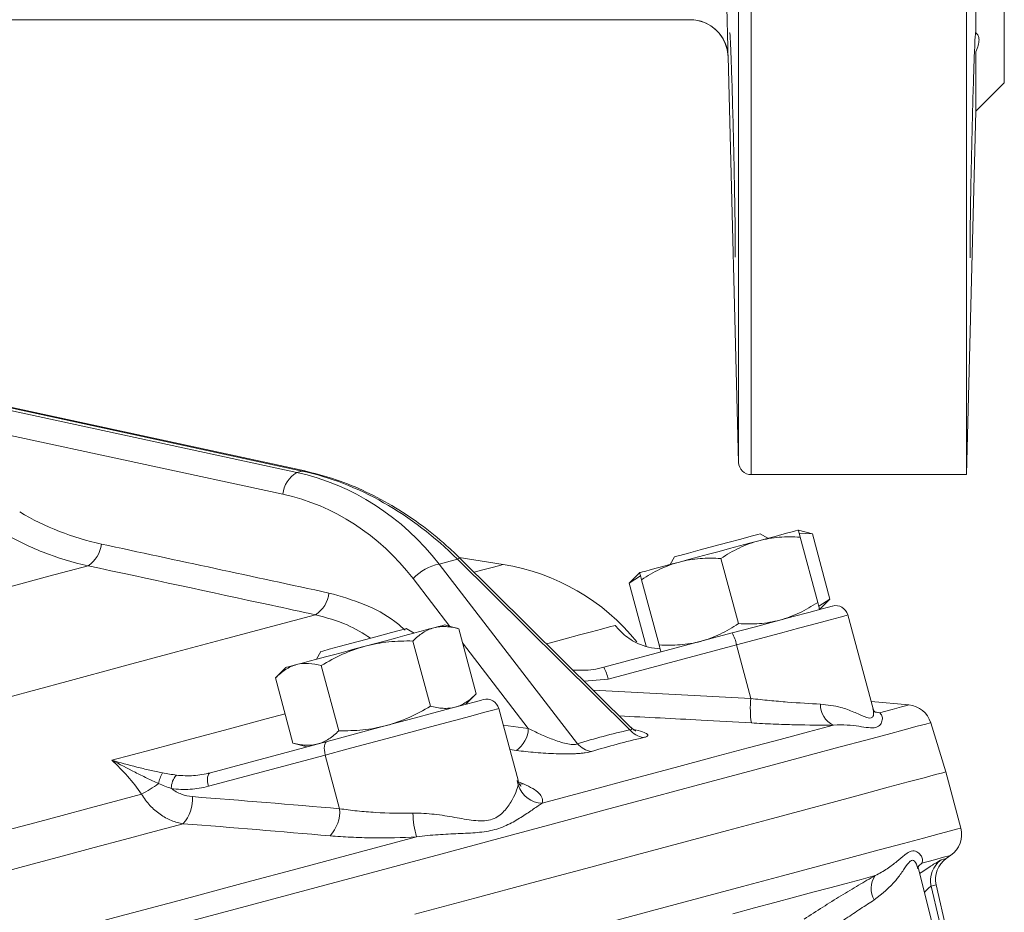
# Model space of a CAD drawing. Header units: millimetres. Extents: x -45 to 292, y -167 to 549.
# Tile 10 of 16: x 214 to 292, y 98 to 169. Entities that reach past the tile are written whole.
import ezdxf

# ---------------------------------------------------------------- set-up
doc = ezdxf.new("R2010")
doc.units = ezdxf.units.MM

msp = doc.modelspace()

# ---------------------------------------------------------------- linework, layer by layer
at = {"color": 8, "linetype": 'Continuous', "lineweight": 15}
for p, q in [((271.656, 331.109), (271.656, 132.775)), ((270.656, 133.749), (270.656, 330.152)), ((247.803, 120.77), (244.889, 124.56)), ((254.012, 112.695), (248.801, 119.472)), ((260.328, 116.587), (258.424, 116.444)), ((259.154, 115.722), (271.624, 115.062)), ((281.463, 113.996), (281.797, 113.932)), ((252.027, 112.956), (254.012, 112.695)), ((253.064, 110.953), (252.546, 111.021)), ((253.212, 108.218), (253.14, 108.573)), ((253.168, 108.491), (253.636, 108.297)), ((253.327, 108.295), (253.636, 108.297))]:
    msp.add_line(p, q, dxfattribs=at)
at = {"color": 7, "linetype": 'Continuous', "lineweight": 15}
for p, q in [((288.681, 132.775), (288.681, 232.775)), ((291.681, 163.775), (291.681, 232.775)), ((289.434, 167.733), (289.434, 203.695)), ((266.816, 168.775), (209.875, 168.775)), ((289.434, 161.528), (289.434, 166.22)), ((269.815, 165.854), (270.656, 133.749)), ((289.434, 161.528), (291.681, 163.775)), ((288.681, 132.775), (289.434, 161.528)), ((193.383, 142.097), (235.682, 132.946)), ((236.105, 133.059), (193.805, 142.211)), ((236.32, 133.067), (194.102, 142.201)), ((234.588, 131.219), (198.174, 139.097)), ((236.105, 133.059), (235.682, 132.946)), ((271.656, 132.775), (288.681, 132.775)), ((272.967, 127.738), (272.355, 128.092)), ((276.503, 128.085), (275.382, 128.385)), ((275.446, 128.146), (276.503, 128.085)), ((276.914, 122.667), (275.532, 127.824)), ((277.885, 122.928), (276.503, 128.085)), ((265.593, 126.28), (265.24, 125.667)), ((248.4, 126.078), (246.966, 125.694)), ((246.966, 125.694), (257.897, 111.479)), ((262.038, 112.588), (248.4, 126.078)), ((252.02, 125.668), (248.539, 126.219)), ((262.107, 112.802), (248.617, 126.146)), ((270.635, 120.985), (269.254, 126.142)), ((262.825, 125.02), (262.004, 124.199)), ((262.004, 124.199), (262.895, 124.76)), ((263.346, 119.19), (262.004, 124.199)), ((264.357, 119.303), (262.975, 124.46)), ((277.885, 122.928), (276.994, 122.367)), ((277.064, 122.107), (277.885, 122.928)), ((281.292, 114.246), (279.3, 121.671)), ((248.503, 120.582), (247.382, 120.882)), ((244.967, 120.235), (244.355, 120.589)), ((249.885, 115.425), (248.503, 120.582)), ((259.985, 117.53), (270.143, 120.252)), ((246.26, 114.454), (244.879, 119.611)), ((270.486, 119.309), (260.328, 116.587)), ((270.486, 119.309), (271.624, 115.062)), ((237.593, 118.777), (237.24, 118.165)), ((264.442, 118.986), (263.752, 119.072)), ((239.011, 112.511), (237.629, 117.668)), ((234.825, 117.518), (234.004, 116.697)), ((235.386, 111.54), (234.004, 116.697)), ((249.064, 114.604), (249.885, 115.425)), ((284.119, 114.554), (281.139, 114.815)), ((253.199, 108.589), (251.675, 114.269)), ((287.048, 109.252), (285.857, 113.147)), ((228.847, 109.187), (238.089, 111.663)), ((235.386, 111.54), (236.507, 111.239)), ((237.94, 110.588), (228.697, 108.112)), ((237.94, 110.588), (239.077, 106.341)), ((288.238, 104.81), (287.048, 109.252)), ((287.09, 102.399), (287.453, 102.654)), ((287.349, 91.715), (284.885, 101.599)), ((285.148, 102.036), (284.904, 101.823)), ((287.115, 96.731), (286.289, 100.311))]:
    msp.add_line(p, q, dxfattribs=at)
at = {"color": 8, "linetype": 'Continuous', "lineweight": 15, "flags": 128}
for points in [[(269.815, 165.854), (269.745, 166.428), (269.568, 166.971)], [(236.32, 133.067), (236.261, 133.075), (236.105, 133.059)], [(248.617, 126.146), (248.59, 126.156), (248.514, 126.138), (248.4, 126.078)], [(249.722, 125.052), (250.319, 125.212), (251.263, 125.465), (251.83, 125.617), (252.02, 125.668)], [(279.3, 121.671), (279.164, 121.634), (278.695, 121.509), (277.907, 121.298), (276.829, 121.008), (275.497, 120.652), (273.959, 120.239), (272.269, 119.787), (270.486, 119.309)], [(255.446, 119.391), (255.662, 119.448), (256.936, 119.79), (258.052, 120.089), (259.006, 120.344), (259.797, 120.556), (260.424, 120.724), (260.885, 120.848)], [(281.797, 113.932), (282.811, 114.204), (283.537, 114.399), (283.973, 114.515), (284.119, 114.554)], [(221.059, 110.177), (224.268, 111.036), (227.374, 111.869), (230.372, 112.672), (233.258, 113.445), (234.767, 113.85)], [(251.675, 114.269), (251.597, 114.248), (251.198, 114.141), (250.477, 113.948), (249.458, 113.674), (248.176, 113.331), (246.678, 112.93), (245.016, 112.484), (243.248, 112.011), (241.437, 111.525), (239.646, 111.046), (237.94, 110.588)], [(281.489, 113.977), (281.51, 113.972), (281.797, 113.932)], [(226.572, 97.261), (231.99, 98.713), (237.223, 100.115), (242.256, 101.464), (247.075, 102.755), (251.665, 103.985), (256.013, 105.15), (260.106, 106.247), (263.932, 107.272), (267.48, 108.223), (270.74, 109.096), (273.701, 109.89), (276.356, 110.601), (278.696, 111.228), (280.715, 111.769), (282.406, 112.222), (283.765, 112.586), (284.788, 112.86), (285.472, 113.044), (285.814, 113.135), (285.857, 113.147)], [(259.754, 97.177), (263.764, 98.252), (267.503, 99.254), (270.96, 100.18), (274.125, 101.028), (276.988, 101.795), (279.542, 102.479), (281.778, 103.079), (283.691, 103.591), (285.274, 104.015), (286.523, 104.35), (287.434, 104.594), (288.005, 104.747), (288.233, 104.808), (288.238, 104.81)], [(285.148, 102.036), (286.155, 102.306), (286.875, 102.499), (287.309, 102.615), (287.453, 102.654)], [(286.693, 102.293), (286.867, 102.34), (286.991, 102.373), (287.066, 102.393), (287.09, 102.399)], [(286.289, 100.311), (286.264, 100.305), (286.191, 100.285), (286.068, 100.252), (285.896, 100.206)]]:
    msp.add_lwpolyline(points, dxfattribs=at)
at = {"color": 7, "linetype": 'Continuous', "lineweight": 15, "flags": 128}
for points in [[(265.593, 126.28), (265.639, 126.292), (265.999, 126.389), (266.682, 126.572), (267.613, 126.821), (268.692, 127.11), (269.801, 127.407), (270.82, 127.68), (271.64, 127.9), (272.17, 128.042), (272.355, 128.092), (272.355, 128.092)], [(272.243, 127.544), (272.925, 127.727), (273.543, 127.892), (274.084, 128.037), (274.541, 128.16), (274.904, 128.257), (275.168, 128.328), (275.328, 128.371), (275.382, 128.385)], [(265.964, 125.862), (266.701, 126.059), (267.478, 126.267), (268.284, 126.483), (269.103, 126.703), (269.923, 126.922), (270.728, 127.138), (271.506, 127.347), (272.243, 127.544)], [(219.166, 125.565), (216.076, 124.737), (212.69, 123.83), (209.027, 122.848), (205.106, 121.798), (200.95, 120.684), (196.579, 119.513), (192.019, 118.291), (187.293, 117.025), (182.428, 115.721), (177.45, 114.387), (172.385, 113.03), (167.261, 111.657)], [(262.825, 125.02), (262.879, 125.035), (263.039, 125.078), (263.303, 125.148), (263.666, 125.246), (264.122, 125.368), (264.664, 125.513), (265.281, 125.679), (265.964, 125.862)], [(270.143, 120.252), (271.878, 120.717), (273.51, 121.154), (274.971, 121.546), (276.202, 121.876), (277.151, 122.13), (277.779, 122.298), (278.061, 122.373), (278.075, 122.377)], [(169.445, 103.542), (175.202, 105.085), (180.911, 106.614), (186.546, 108.124), (192.083, 109.608), (197.498, 111.059), (202.768, 112.471), (207.87, 113.838), (212.783, 115.154), (217.485, 116.414), (221.957, 117.613), (226.178, 118.744), (230.131, 119.803), (233.8, 120.786), (237.167, 121.688)], [(246.541, 120.657), (246.904, 120.754), (247.168, 120.825), (247.328, 120.868), (247.382, 120.882)], [(237.593, 118.777), (237.746, 118.818), (238.248, 118.953), (239.045, 119.166), (240.051, 119.436), (241.157, 119.732), (242.243, 120.023), (243.192, 120.277), (243.9, 120.467), (244.291, 120.572), (244.355, 120.589)], [(241.103, 119.2), (241.923, 119.42), (242.728, 119.636), (243.506, 119.844), (244.243, 120.041), (244.925, 120.224), (245.543, 120.39), (246.084, 120.535), (246.541, 120.657)], [(235.666, 117.743), (236.122, 117.865), (236.664, 118.011), (237.281, 118.176), (237.964, 118.359), (238.701, 118.556), (239.478, 118.765), (240.284, 118.981), (241.103, 119.2)], [(234.825, 117.518), (234.879, 117.532), (235.039, 117.575), (235.303, 117.646), (235.666, 117.743)], [(238.089, 111.663), (239.757, 112.11), (241.508, 112.579), (243.27, 113.051), (244.969, 113.507), (246.536, 113.926), (247.905, 114.293), (249.021, 114.592), (249.836, 114.811), (250.318, 114.94), (250.45, 114.975)], [(255.12, 106.784), (258.852, 107.784), (262.356, 108.723), (265.625, 109.599), (268.649, 110.409), (271.421, 111.152), (273.933, 111.825), (276.181, 112.427), (278.157, 112.957)], [(238.089, 111.663), (238.014, 111.623), (237.953, 111.548), (237.906, 111.44), (237.876, 111.303), (237.865, 111.143), (237.872, 110.966), (237.897, 110.779), (237.94, 110.588)], [(228.847, 109.187), (228.772, 109.147), (228.71, 109.071), (228.664, 108.963), (228.634, 108.827), (228.622, 108.667), (228.629, 108.49), (228.655, 108.302), (228.697, 108.112)], [(245.028, 97.993), (249.778, 99.266), (254.294, 100.476), (258.563, 101.62), (262.573, 102.695), (266.312, 103.696), (269.769, 104.623), (272.934, 105.471), (275.798, 106.238), (278.352, 106.922), (280.588, 107.522), (282.501, 108.034), (284.084, 108.458), (285.333, 108.793), (286.244, 109.037), (286.814, 109.19), (287.043, 109.251), (287.048, 109.252)], [(205.963, 102.823), (208.252, 103.437), (210.513, 104.043), (212.744, 104.64), (214.944, 105.23), (217.111, 105.811), (219.244, 106.382), (221.342, 106.944), (223.402, 107.496)], [(207.079, 99.898), (209.666, 100.591), (212.219, 101.275), (214.736, 101.949), (217.215, 102.614), (219.653, 103.267), (222.05, 103.909), (224.402, 104.539), (226.708, 105.157)], [(205.272, 93.428), (210.722, 94.888), (216.067, 96.32), (221.292, 97.72), (226.384, 99.084), (231.33, 100.41), (236.119, 101.693), (240.737, 102.93), (245.174, 104.119)], [(270.205, 98.032), (271.909, 98.489), (273.53, 98.923), (275.068, 99.335), (276.52, 99.724), (277.886, 100.09), (279.164, 100.433), (280.354, 100.751), (281.455, 101.046)], [(285.896, 100.206), (286.502, 97.631), (288.668, 88.421)]]:
    msp.add_lwpolyline(points, dxfattribs=at)
at = {"color": 7, "linetype": 'Continuous', "lineweight": 15}
for centre, radius, start, end in [((266.816, 165.775), 3, 1.50466, 90), ((266.816, 165.775), 3, 23.49109, 90.00057), ((271.656, 133.775), 1, 181.5, 270), ((236.849, 130.996), 2.273, 120.90114, 174.37099), ((217.897, 127.534), 2.343, 302.79709, 353.84137), ((247.677, 121.923), 3.837, 100.67693, 136.59771), ((249.361, 108.877), 17, 38.81882, 81), ((235.919, 123.654), 2.329, 302.40625, 353.93412), ((278.334, 121.412), 1, 15.018, 105), ((267.589, 118.789), 2.943, 10.16802, 29.79688), ((257.43, 116.067), 2.944, 10.16873, 29.79617), ((250.709, 114.009), 1, 15.018, 105), ((279.279, 114.238), 7.698, 173.8501, 188.29453), ((278.899, 114.57), 1.775, 178.21389, 245.30044), ((283.944, 112.562), 2, 17, 85), ((251.822, 112.758), 2.191, 304.54146, 358.36392), ((263.41, 113.74), 1.792, 220.00992, 260.99576), ((259.288, 112.697), 1.85, 221.19139, 261.46383), ((227.346, 107.852), 2.646, 149.75083, 169.68163), ((218.111, 117.537), 11.35, 297.78562, 305.75221), ((227.325, 107.942), 1.57, 137.62875, 179.91885), ((255.151, 108.812), 2.028, 197.01773, 269.10716), ((224.537, 107.083), 2.901, 318.42094, 4.21541), ((236.205, 106.14), 2.879, 317.49582, 4.00201), ((251.43, 106.071), 6.553, 180.75218, 197.32642), ((286.306, 104.292), 2, 305, 15), ((287.843, 100.658), 1.999, 125.12687, 193.06095), ((288.238, 100.761), 2, 125, 193), ((282.889, 100.03), 1.758, 144.67693, 211.23219)]:
    msp.add_arc(centre, radius, start, end, dxfattribs=at)
for centre, major_axis, ratio, start_param, end_param in [((230.542, 108.87), (4.941, 24.118), 0.867211, 5.645346, 6.273665), ((236.263, 110.403), (-12.795, 20.744), 0.794707, 5.002408, 5.630726), ((229.655, 109.09), (5.337, 22.036), 0.863107, 5.676045, 6.304363)]:
    msp.add_ellipse(centre, major_axis=major_axis, ratio=ratio, start_param=start_param, end_param=end_param, dxfattribs=at)
for points, knots in [([(208.649, 168.512), (208.641, 168.512), (208.65, 168.521), (208.699, 168.553), (208.74, 168.576), (208.847, 168.636), (208.915, 168.672), (209.071, 168.755), (209.159, 168.801), (209.445, 168.948), (209.668, 169.062), (210.137, 169.298), (210.385, 169.422), (210.901, 169.678), (211.168, 169.81), (211.719, 170.08), (212.002, 170.218), (212.864, 170.635), (213.454, 170.918), (215.257, 171.772), (216.478, 172.337), (218.948, 173.447), (220.199, 173.993), (221.463, 174.526)], [0, 0, 0, 0, 0.03125, 0.03125, 0.0625, 0.0625, 0.09375, 0.09375, 0.125, 0.125, 0.1875, 0.1875, 0.25, 0.25, 0.3125, 0.3125, 0.375, 0.375, 0.5, 0.5, 0.75, 0.75, 1, 1, 1, 1]), ([(269.669, 171.853), (269.679, 171.457), (269.689, 171.066), (269.709, 170.291), (269.718, 169.914), (269.732, 169.373), (269.736, 169.197), (269.745, 168.851), (269.749, 168.681), (269.761, 168.189), (269.768, 167.887), (269.781, 167.334), (269.787, 167.081), (269.798, 166.646), (269.802, 166.461), (269.807, 166.236), (269.809, 166.169), (269.811, 166.054), (269.812, 166.007), (269.815, 165.893), (269.816, 165.854), (269.815, 165.854)], [0, 0, 0, 0, 0.125, 0.125, 0.25, 0.25, 0.3125, 0.3125, 0.375, 0.375, 0.5, 0.5, 0.625, 0.625, 0.75, 0.75, 0.8125, 0.8125, 0.875, 0.875, 1, 1, 1, 1]), ([(270.375, 149.978), (270.381, 149.977), (270.396, 149.976), (270.394, 151.131), (270.37, 153.156), (270.324, 155.863), (270.26, 158.899), (270.184, 161.931), (270.103, 164.629), (270.028, 166.636), (269.971, 167.766), (269.952, 167.753), (269.945, 167.748)], [0, 0, 0, 0, 0.071781, 0.179116, 0.286441, 0.393774, 0.501132, 0.60852, 0.715935, 0.823362, 0.930777, 1, 1, 1, 1]), ([(289.417, 167.74), (289.413, 167.765), (289.398, 167.842), (289.346, 166.881), (289.273, 165.015), (289.192, 162.403), (289.115, 159.404), (289.048, 156.342), (288.999, 153.559), (288.971, 151.403), (288.966, 150.062), (288.98, 149.976), (288.987, 149.936)], [0, 0, 0, 0, 0.051723, 0.159069, 0.266445, 0.373859, 0.481291, 0.588716, 0.696117, 0.803486, 0.910829, 1, 1, 1, 1]), ([(289.434, 166.22), (289.596, 166.599), (289.681, 166.92), (289.681, 167.308), (289.66, 167.419), (289.577, 167.603), (289.515, 167.677), (289.434, 167.733)], [0, 0, 0, 0, 0.5, 0.5, 0.75, 0.75, 1, 1, 1, 1]), ([(248.617, 126.146), (248.262, 126.486), (247.249, 127.458), (245.459, 128.898), (243.229, 130.373), (240.904, 131.579), (238.591, 132.501), (237.052, 132.884), (236.32, 133.067)], [0, 0, 0, 0, 0.099372, 0.283874, 0.467842, 0.651258, 0.834205, 1, 1, 1, 1]), ([(219.166, 125.565), (217.952, 125.828), (216.765, 126.188), (214.448, 127.101), (213.329, 127.651), (212.249, 128.293)], [0, 0, 0, 0, 0.5, 0.5, 1, 1, 1, 1]), ([(272.243, 127.544), (272.509, 127.615), (272.78, 127.674), (273.323, 127.764), (273.596, 127.797), (274.42, 127.86), (274.974, 127.858), (275.532, 127.824)], [0, 0, 0, 0, 0.25, 0.25, 0.5, 0.5, 1, 1, 1, 1]), ([(275.532, 127.824), (275.486, 127.995), (275.448, 128.136), (275.396, 128.332), (275.382, 128.385), (275.382, 128.385)], [0, 0, 0, 0, 0.5, 0.5, 1, 1, 1, 1]), ([(269.254, 126.142), (269.721, 126.451), (270.201, 126.73), (271.194, 127.206), (271.708, 127.401), (272.243, 127.544)], [0, 0, 0, 0, 0.5, 0.5, 1, 1, 1, 1]), ([(237.167, 121.688), (236.008, 121.938), (234.849, 122.188), (233.689, 122.438), (228.848, 123.481), (224.007, 124.523), (219.166, 125.565)], [0, 0, 0, 0, 0.004, 0.004, 0.004, 0.02070622, 0.02070622, 0.02070622, 0.02070622]), ([(262.975, 124.46), (263.441, 124.767), (263.925, 125.05), (264.92, 125.525), (265.433, 125.719), (265.964, 125.862)], [0, 0, 0, 0, 0.5, 0.5, 1, 1, 1, 1]), ([(265.964, 125.862), (266.496, 126.004), (267.048, 126.094), (268.149, 126.178), (268.701, 126.175), (269.254, 126.142)], [0, 0, 0, 0, 0.5, 0.5, 1, 1, 1, 1]), ([(262.825, 125.02), (262.825, 125.02), (262.828, 125.007), (262.842, 124.956), (262.852, 124.918), (262.892, 124.771), (262.929, 124.63), (262.975, 124.46)], [0, 0, 0, 0, 0.25, 0.25, 0.5, 0.5, 1, 1, 1, 1]), ([(276.914, 122.667), (276.446, 122.359), (275.967, 122.079), (274.974, 121.604), (274.46, 121.409), (273.925, 121.265)], [0, 0, 0, 0, 0.5, 0.5, 1, 1, 1, 1]), ([(277.064, 122.107), (277.064, 122.107), (277.061, 122.12), (277.047, 122.171), (277.037, 122.209), (276.997, 122.356), (276.96, 122.497), (276.914, 122.667)], [0, 0, 0, 0, 0.25, 0.25, 0.5, 0.5, 1, 1, 1, 1]), ([(262.893, 119.323), (262.66, 119.415), (262.452, 119.52), (262.067, 119.748), (261.891, 119.872), (261.402, 120.26), (261.127, 120.544), (260.885, 120.848)], [0, 0, 0, 0, 0.25, 0.25, 0.5, 0.5, 1, 1, 1, 1]), ([(267.646, 119.583), (268.178, 119.725), (268.702, 119.924), (269.697, 120.401), (270.173, 120.68), (270.635, 120.985)], [0, 0, 0, 0, 0.5, 0.5, 1, 1, 1, 1]), ([(273.925, 121.265), (273.659, 121.194), (273.387, 121.136), (272.844, 121.045), (272.571, 121.013), (271.748, 120.949), (271.193, 120.951), (270.635, 120.985)], [0, 0, 0, 0, 0.25, 0.25, 0.5, 0.5, 1, 1, 1, 1]), ([(244.879, 119.611), (245.129, 119.861), (245.39, 120.082), (245.941, 120.439), (246.232, 120.574), (246.541, 120.657)], [0, 0, 0, 0, 0.5, 0.5, 1, 1, 1, 1]), ([(246.541, 120.657), (246.695, 120.698), (246.853, 120.726), (247.172, 120.757), (247.334, 120.76), (247.826, 120.735), (248.162, 120.673), (248.503, 120.582)], [0, 0, 0, 0, 0.25, 0.25, 0.5, 0.5, 1, 1, 1, 1]), ([(241.103, 119.2), (241.411, 119.283), (241.724, 119.352), (242.349, 119.465), (242.662, 119.508), (243.607, 119.604), (244.241, 119.623), (244.879, 119.611)], [0, 0, 0, 0, 0.25, 0.25, 0.5, 0.5, 1, 1, 1, 1]), ([(264.357, 119.303), (264.914, 119.269), (265.475, 119.267), (266.574, 119.352), (267.115, 119.441), (267.646, 119.583)], [0, 0, 0, 0, 0.5, 0.5, 1, 1, 1, 1]), ([(264.357, 119.303), (264.403, 119.131), (264.441, 118.99), (264.493, 118.795), (264.507, 118.742), (264.507, 118.742)], [0, 0, 0, 0, 0.5, 0.5, 1, 1, 1, 1]), ([(237.629, 117.668), (238.176, 117.998), (238.735, 118.299), (239.89, 118.818), (240.486, 119.035), (241.103, 119.2)], [0, 0, 0, 0, 0.5, 0.5, 1, 1, 1, 1]), ([(234.004, 116.697), (234.253, 116.946), (234.517, 117.17), (235.069, 117.527), (235.359, 117.661), (235.666, 117.743)], [0, 0, 0, 0, 0.5, 0.5, 1, 1, 1, 1]), ([(235.666, 117.743), (235.973, 117.825), (236.298, 117.854), (236.956, 117.82), (237.29, 117.759), (237.629, 117.668)], [0, 0, 0, 0, 0.5, 0.5, 1, 1, 1, 1]), ([(257.546, 117.313), (258.082, 117.295), (258.907, 117.268), (259.705, 117.462), (259.985, 117.53)], [0, 0, 0, 0, 0.649905, 1, 1, 1, 1]), ([(249.885, 115.425), (249.635, 115.174), (249.374, 114.953), (248.822, 114.596), (248.532, 114.461), (248.223, 114.379)], [0, 0, 0, 0, 0.5, 0.5, 1, 1, 1, 1]), ([(271.624, 115.062), (272.119, 115.005), (272.608, 114.953), (273.574, 114.859), (274.054, 114.817), (275.447, 114.707), (276.318, 114.655), (277.124, 114.625)], [0, 0, 0, 0, 0.25, 0.25, 0.5, 0.5, 1, 1, 1, 1]), ([(246.26, 114.454), (245.713, 114.124), (245.154, 113.823), (243.999, 113.304), (243.403, 113.087), (242.786, 112.922)], [0, 0, 0, 0, 0.5, 0.5, 1, 1, 1, 1]), ([(248.223, 114.379), (248.069, 114.337), (247.911, 114.309), (247.592, 114.279), (247.43, 114.276), (246.938, 114.301), (246.602, 114.362), (246.26, 114.454)], [0, 0, 0, 0, 0.25, 0.25, 0.5, 0.5, 1, 1, 1, 1]), ([(281.797, 113.932), (281.893, 113.882), (281.958, 113.799), (282.032, 113.6), (282.041, 113.482), (282.002, 113.24), (281.954, 113.115), (281.831, 112.954), (281.782, 112.905), (281.664, 112.824), (281.595, 112.792), (281.36, 112.729), (281.164, 112.731), (280.707, 112.78), (280.449, 112.823), (279.882, 112.902), (279.572, 112.939), (278.901, 112.98), (278.542, 112.984), (278.157, 112.957)], [0, 0, 0, 0, 0.125, 0.125, 0.25, 0.25, 0.375, 0.375, 0.4375, 0.4375, 0.5, 0.5, 0.625, 0.625, 0.75, 0.75, 0.875, 0.875, 1, 1, 1, 1]), ([(281.488, 113.979), (281.485, 113.98), (281.474, 113.984), (281.363, 114.044), (281.313, 114.187), (281.295, 114.238)], [0, 0, 0, 0, 0.190635, 0.706266, 1, 1, 1, 1]), ([(278.157, 112.957), (277.208, 112.948), (276.182, 112.957), (274.537, 112.999), (273.969, 113.018), (272.826, 113.065), (272.247, 113.094), (271.661, 113.127)], [0, 0, 0, 0, 0.5, 0.5, 0.75, 0.75, 1, 1, 1, 1]), ([(237.348, 111.465), (237.655, 111.547), (237.951, 111.684), (238.504, 112.043), (238.763, 112.263), (239.011, 112.511)], [0, 0, 0, 0, 0.5, 0.5, 1, 1, 1, 1]), ([(242.786, 112.922), (242.478, 112.839), (242.165, 112.77), (241.54, 112.657), (241.227, 112.614), (240.282, 112.518), (239.648, 112.499), (239.011, 112.511)], [0, 0, 0, 0, 0.25, 0.25, 0.5, 0.5, 1, 1, 1, 1]), ([(254.012, 112.695), (254.312, 112.541), (254.62, 112.391), (255.261, 112.101), (255.592, 111.96), (256.107, 111.767), (256.282, 111.705), (256.64, 111.59), (256.821, 111.537), (257.184, 111.453), (257.372, 111.42), (257.616, 111.41), (257.69, 111.413), (257.813, 111.435), (257.862, 111.454), (257.897, 111.479)], [0, 0, 0, 0, 0.25, 0.25, 0.5, 0.5, 0.625, 0.625, 0.75, 0.75, 0.875, 0.875, 0.9375, 0.9375, 1, 1, 1, 1]), ([(262.528, 112.494), (262.525, 112.495), (262.519, 112.497), (262.398, 112.564), (262.237, 112.661), (262.145, 112.777), (262.119, 112.81)], [0, 0, 0, 0, 0.249306, 0.52832, 0.86652, 1, 1, 1, 1]), ([(235.386, 111.54), (235.726, 111.449), (236.066, 111.387), (236.723, 111.354), (237.042, 111.383), (237.348, 111.465)], [0, 0, 0, 0, 0.5, 0.5, 1, 1, 1, 1]), ([(259.014, 110.868), (258.883, 110.827), (258.716, 110.793), (258.413, 110.75), (258.304, 110.738), (258.076, 110.717), (257.956, 110.708), (257.707, 110.694), (257.576, 110.689), (257.313, 110.681), (257.18, 110.679), (256.775, 110.677), (256.497, 110.681), (255.945, 110.698), (255.671, 110.711), (255.128, 110.744), (254.858, 110.764), (254.061, 110.832), (253.554, 110.889), (253.064, 110.953)], [0, 0, 0, 0, 0.125, 0.125, 0.1875, 0.1875, 0.25, 0.25, 0.3125, 0.3125, 0.375, 0.375, 0.5, 0.5, 0.625, 0.625, 0.75, 0.75, 1, 1, 1, 1]), ([(224.743, 108.326), (224.435, 108.466), (224.127, 108.613), (223.511, 108.914), (223.203, 109.068), (222.281, 109.536), (221.668, 109.855), (221.059, 110.177)], [0, 0, 0, 0, 0.25, 0.25, 0.5, 0.5, 1, 1, 1, 1]), ([(225.06, 109.185), (224.722, 109.25), (224.384, 109.32), (223.708, 109.47), (223.37, 109.55), (222.365, 109.8), (221.705, 109.98), (221.059, 110.177)], [0, 0, 0, 0, 0.25, 0.25, 0.5, 0.5, 1, 1, 1, 1]), ([(226.165, 109.001), (226.617, 108.944), (227.068, 108.933), (227.964, 108.996), (228.411, 109.07), (228.847, 109.187)], [0, 0, 0, 0, 0.5, 0.5, 1, 1, 1, 1]), ([(253.443, 108.116), (253.436, 108.125), (253.42, 108.145), (253.217, 108.367), (253.208, 108.568), (253.208, 108.578)], [0, 0, 0, 0, 0.419725, 0.972329, 1, 1, 1, 1]), ([(228.697, 108.112), (228.216, 107.983), (227.731, 107.906), (226.75, 107.849), (226.255, 107.87), (225.755, 107.945)], [0, 0, 0, 0, 0.5, 0.5, 1, 1, 1, 1]), ([(225.755, 107.945), (225.877, 107.849), (226.005, 107.763), (226.273, 107.612), (226.414, 107.546), (226.84, 107.384), (227.132, 107.319), (227.431, 107.296)], [0, 0, 0, 0, 0.25, 0.25, 0.5, 0.5, 1, 1, 1, 1]), ([(244.877, 105.985), (245.454, 105.996), (246.018, 105.959), (246.848, 105.866), (247.123, 105.828), (247.66, 105.746), (247.924, 105.701), (248.701, 105.566), (249.2, 105.47), (249.922, 105.386), (250.158, 105.369), (250.604, 105.377), (250.816, 105.403), (251.215, 105.511), (251.397, 105.594), (251.72, 105.796), (251.862, 105.913), (252.247, 106.292), (252.451, 106.577), (252.787, 107.127), (252.917, 107.393), (253.113, 107.861), (253.178, 108.066), (253.212, 108.218)], [0, 0, 0, 0, 0.125, 0.125, 0.1875, 0.1875, 0.25, 0.25, 0.375, 0.375, 0.4375, 0.4375, 0.5, 0.5, 0.5625, 0.5625, 0.625, 0.625, 0.75, 0.75, 0.875, 0.875, 1, 1, 1, 1]), ([(253.636, 108.297), (254.19, 108.065), (254.596, 107.823), (254.976, 107.442), (255.064, 107.311), (255.155, 107.049), (255.159, 106.917), (255.12, 106.784)], [0, 0, 0, 0, 0.5, 0.5, 0.75, 0.75, 1, 1, 1, 1]), ([(226.708, 105.157), (226.387, 105.203), (226.073, 105.287), (225.458, 105.535), (225.153, 105.7), (224.584, 106.099), (224.318, 106.332), (223.947, 106.733), (223.828, 106.877), (223.605, 107.176), (223.5, 107.333), (223.402, 107.496)], [0, 0, 0, 0, 0.25, 0.25, 0.5, 0.5, 0.75, 0.75, 0.875, 0.875, 1, 1, 1, 1]), ([(255.12, 106.784), (254.906, 106.651), (254.667, 106.486), (254.142, 106.127), (253.855, 105.93), (253.234, 105.532), (252.901, 105.331), (252.357, 105.057), (252.168, 104.97), (251.771, 104.815), (251.564, 104.745), (250.921, 104.573), (250.461, 104.504), (249.493, 104.416), (248.991, 104.394), (247.953, 104.347), (247.416, 104.323), (246.314, 104.248), (245.751, 104.198), (245.174, 104.119)], [0, 0, 0, 0, 0.125, 0.125, 0.25, 0.25, 0.375, 0.375, 0.4375, 0.4375, 0.5, 0.5, 0.625, 0.625, 0.75, 0.75, 0.875, 0.875, 1, 1, 1, 1]), ([(239.077, 106.341), (239.531, 106.273), (239.995, 106.215), (240.945, 106.117), (241.434, 106.076), (242.901, 105.986), (243.886, 105.965), (244.877, 105.985)], [0, 0, 0, 0, 0.25, 0.25, 0.5, 0.5, 1, 1, 1, 1]), ([(245.174, 104.119), (244.006, 104.051), (242.845, 104.024), (241.113, 104.043), (240.536, 104.06), (239.413, 104.113), (238.864, 104.149), (238.327, 104.195)], [0, 0, 0, 0, 0.5, 0.5, 0.75, 0.75, 1, 1, 1, 1]), ([(281.455, 101.046), (281.809, 101.219), (282.123, 101.406), (282.691, 101.787), (282.946, 101.982), (283.405, 102.353), (283.608, 102.531), (283.888, 102.751), (283.977, 102.816), (284.149, 102.921), (284.232, 102.959), (284.471, 103.024), (284.62, 102.998), (284.876, 102.873), (284.982, 102.778), (285.14, 102.571), (285.191, 102.459), (285.225, 102.238), (285.208, 102.13), (285.148, 102.036)], [0, 0, 0, 0, 0.125, 0.125, 0.25, 0.25, 0.375, 0.375, 0.4375, 0.4375, 0.5, 0.5, 0.625, 0.625, 0.75, 0.75, 0.875, 0.875, 1, 1, 1, 1]), ([(284.881, 101.624), (284.877, 101.638), (284.857, 101.705), (284.859, 101.752), (284.952, 101.874), (284.918, 101.859), (284.916, 101.858)], [0, 0, 0, 0, 0.077842, 0.356725, 0.966353, 1, 1, 1, 1]), ([(275.834, 97.599), (276.829, 98.252), (277.801, 98.869), (279.225, 99.741), (279.696, 100.024), (280.599, 100.557), (281.035, 100.809), (281.455, 101.046)], [0, 0, 0, 0, 0.5, 0.5, 0.75, 0.75, 1, 1, 1, 1]), ([(281.386, 99.118), (281.038, 98.9), (280.677, 98.668), (279.931, 98.176), (279.543, 97.915), (278.371, 97.109), (277.573, 96.54), (276.761, 95.938)], [0, 0, 0, 0, 0.25, 0.25, 0.5, 0.5, 1, 1, 1, 1])]:
    msp.add_open_spline(points, degree=3, knots=knots, dxfattribs=at)
for points in [[(213.758, 129.826), (214.771, 129.223), (216.864, 128.199), (219.083, 127.528), (220.226, 127.283)], [(220.226, 127.283), (226.229, 125.993), (232.232, 124.701), (238.235, 123.408)], [(263.752, 119.072), (263.444, 119.132), (263.152, 119.219), (262.893, 119.323)], [(257.897, 111.479), (259.24, 111.891), (260.62, 112.26), (262.038, 112.588)], [(263.13, 111.97), (261.72, 111.645), (260.348, 111.277), (259.014, 110.868)], [(223.402, 107.496), (222.716, 108.483), (221.931, 109.376), (221.059, 110.177)], [(225.06, 109.185), (225.438, 109.113), (225.803, 109.046), (226.165, 109.001)], [(225.755, 107.945), (225.419, 108.052), (225.086, 108.186), (224.743, 108.326)], [(227.431, 107.296), (231.313, 106.994), (235.195, 106.675), (239.077, 106.341)], [(238.327, 104.195), (234.454, 104.531), (230.581, 104.853), (226.708, 105.157)]]:
    msp.add_open_spline(points, degree=3, dxfattribs=at)
at = {"color": 8, "linetype": 'Continuous', "lineweight": 15}
for points, knots in [([(238.235, 123.408), (239.177, 123.14), (240.999, 122.622), (243.02, 121.554), (243.995, 120.705), (244.266, 120.469)], [0, 0, 0, 0, 0.43671, 0.843701, 1, 1, 1, 1]), ([(241.534, 119.833), (240.927, 120.211), (239.565, 121.057), (238.022, 121.463), (237.167, 121.688)], [0, 0, 0, 0, 0.446043, 1, 1, 1, 1]), ([(277.124, 114.625), (277.682, 114.557), (278.661, 114.437), (279.795, 113.991), (280.634, 113.593), (281.078, 113.478), (281.299, 113.615), (281.376, 113.862), (281.306, 114.128), (281.277, 114.242)], [0, 0, 0, 0, 0.223531, 0.392385, 0.564753, 0.725043, 0.769977, 0.901851, 1, 1, 1, 1]), ([(271.661, 113.127), (270.334, 113.202), (266.852, 113.398), (263.369, 113.576), (261.213, 113.686)], [0, 0, 0, 0, 0.381083, 1, 1, 1, 1]), ([(262.038, 112.588), (262.085, 112.591), (262.148, 112.595), (262.205, 112.628), (262.207, 112.674), (262.177, 112.735), (262.125, 112.775), (262.1, 112.793)], [0, 0, 0, 0, 0.278317, 0.363885, 0.672931, 0.848871, 1, 1, 1, 1]), ([(262.35, 112.601), (262.392, 112.594), (262.78, 112.527), (263.185, 112.384), (263.509, 112.206), (263.456, 112.065), (263.229, 111.999), (263.13, 111.97)], [0, 0, 0, 0, 0.039145, 0.356725, 0.61855, 0.832912, 1, 1, 1, 1]), ([(284.834, 101.586), (284.768, 101.84), (284.656, 102.27), (284.354, 102.282), (284.103, 102.08), (283.823, 101.676), (283.439, 101.107), (282.758, 100.215), (282.017, 99.622), (281.386, 99.118)], [0, 0, 0, 0, 0.191443, 0.324245, 0.344685, 0.485193, 0.631182, 0.686108, 1, 1, 1, 1]), ([(284.98, 101.217), (285.147, 101.329), (285.67, 101.679), (286.284, 102.069), (286.62, 102.266), (286.68, 102.288), (286.693, 102.293)], [0, 0, 0, 0, 0.176539, 0.551609, 0.899178, 1, 1, 1, 1]), ([(285.896, 100.206), (285.889, 100.206), (285.859, 100.205), (285.774, 100.14), (285.603, 99.982), (285.472, 99.843), (285.354, 99.717)], [0, 0, 0, 0, 0.1257262, 0.5164923, 0.5610065, 1, 1, 1, 1])]:
    msp.add_open_spline(points, degree=3, knots=knots, dxfattribs=at)

doc.saveas('drawing.dxf')
